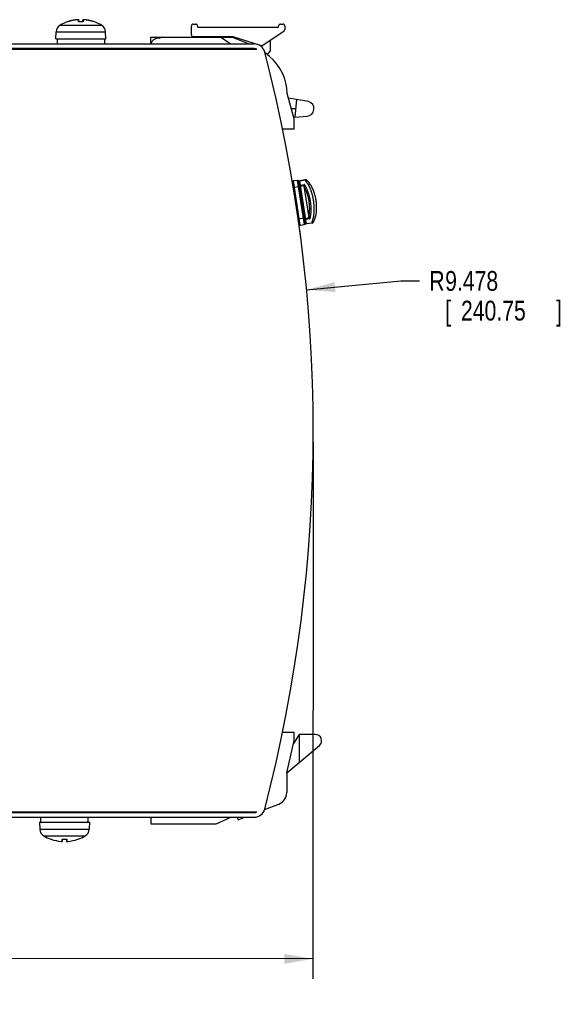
# Model space of a CAD drawing. Header units: inches. Extents: x 0 to 34, y 0 to 22.
# Tile 7 of 54: x 17.1 to 20.5, y 4.4 to 10.6. Entities that reach past the tile are written whole.
import ezdxf

# ---------------------------------------------------------------- set-up
doc = ezdxf.new("R2010")
doc.units = ezdxf.units.IN
doc.header["$LTSCALE"] = 1.87
doc.header["$MEASUREMENT"] = 0
doc.layers.get('0').update_dxf_attribs({"linetype": 'CONTINUOUS'})
doc.layers.add('DIMENSIONS', color=7, linetype='CONTINUOUS')
doc.styles.get("Standard").update_dxf_attribs({"font": 'txt', "width": 0.8})
doc.dimstyles.new('DIMSTYLE_1', dxfattribs={"dimtxt": 0.125, "dimasz": 0.18, "dimexe": 0.18, "dimexo": 0.0625, "dimgap": 0.09, "dimtad": 0, "dimtih": 1, "dimtoh": 1, "dimdec": 3, "dimzin": 4, "dimdsep": 46, "dimtxsty": 'STANDARD', "dimblk": '_FILLED', "dimblk1": '_FILLED', "dimblk2": '_FILLED', "dimcen": 0.09, "dimadec": 0, "dimazin": 0, "dimtp": 0.01, "dimtm": 0.01, "dimtfac": 1, "dimtdec": 3, "dimtofl": 0, "dimtmove": 0, "dimatfit": 3, "dimldrblk": '_FILLED', "dimfxl": 1, "dimtolj": 1, "dimtzin": 4, "dimarcsym": 0})
doc.dimstyles.new('DIMSTYLE_2', dxfattribs={"dimtxt": 0.125, "dimasz": 0.18, "dimexe": 0.18, "dimexo": 0.0625, "dimgap": 0.09, "dimtad": 0, "dimtih": 1, "dimtoh": 1, "dimdec": 3, "dimzin": 4, "dimdsep": 46, "dimtxsty": 'STANDARD', "dimblk": '_FILLED', "dimblk1": '_FILLED', "dimblk2": '_FILLED', "dimcen": 0.09, "dimadec": 0, "dimazin": 0, "dimtp": 0.01, "dimtm": 0.01, "dimtfac": 1, "dimtdec": 3, "dimtofl": 0, "dimtmove": 0, "dimatfit": 3, "dimldrblk": '_FILLED', "dimfxl": 1, "dimtolj": 1, "dimtzin": 4, "dimarcsym": 0})

# ---------------------------------------------------------------- blocks, each defined once
blk = doc.blocks.new('_FILLED')
at = {"color": 0, "linetype": 'BYBLOCK'}
blk.add_solid([(0, 0), (-1, 0.174), (-1, -0.174)], dxfattribs=at)
blk = doc.blocks.new('*D7')
at = {"layer": 'DIMENSIONS', "color": 2, "linetype": 'CONTINUOUS'}
for p, q in [((18.9689, 7.9441), (18.9661, 4.5546)), ((13.9891, 7.2751), (13.9869, 4.5588)), ((13.987, 4.6838), (15.8273, 4.6823)), ((18.9662, 4.6796), (16.7523, 4.6815))]:
    blk.add_line(p, q, dxfattribs=at)
at = {"layer": 'DIMENSIONS', "color": 2, "linetype": 'CONTINUOUS', "xscale": 0.18, "yscale": 0.18, "zscale": 0.18}
for p, rotation in [((13.987, 4.6838), 179.952023), ((18.9662, 4.6796), 359.952023)]:
    blk.add_blockref('_FILLED', p, dxfattribs=dict(at, rotation=rotation))
at = {"layer": 'DIMENSIONS', "color": 2, "linetype": 'CONTINUOUS', "width": 0.8}
for s, p in [('4.979', (15.8898, 4.6194)), ('[', (15.8898, 4.4319)), ('126.47', (15.9898, 4.4319)), (']', (16.5898, 4.4319))]:
    blk.add_text(s, height=0.125, dxfattribs=at).set_placement(p)
blk = doc.blocks.new('*D9')
at = {"layer": 'DIMENSIONS', "color": 2, "linetype": 'CONTINUOUS'}
for p, q in [((18.9272, 8.903), (19.5221, 8.959)), ((19.5221, 8.959), (19.6396, 8.959))]:
    blk.add_line(p, q, dxfattribs=at)
at = {"layer": 'DIMENSIONS', "color": 2, "linetype": 'CONTINUOUS', "xscale": 0.18, "yscale": 0.18, "zscale": 0.18, "rotation": 185.378498}
blk.add_blockref('_FILLED', (18.9272, 8.903), dxfattribs=at)
at = {"layer": 'DIMENSIONS', "color": 2, "linetype": 'CONTINUOUS', "width": 0.8}
for s, p in [('R', (19.7021, 8.8965)), ('9.478', (19.8021, 8.8965)), ('[', (19.8021, 8.709)), ('240.75', (19.9021, 8.709)), (']', (20.5021, 8.709))]:
    blk.add_text(s, height=0.125, dxfattribs=at).set_placement(p)

msp = doc.modelspace()

# ---------------------------------------------------------------- linework, layer by layer
at = {"color": 7, "linetype": 'CONTINUOUS'}
for p, q in [((17.3703, 10.573), (17.6323, 10.573)), ((17.417, 10.5943), (17.4156, 10.5943)), ((17.4807, 10.6078), (17.4805, 10.6078)), ((17.4807, 10.6078), (17.4807, 10.6078)), ((17.5166, 10.5943), (17.4874, 10.5943)), ((17.5153, 10.5946), (17.4887, 10.5946)), ((17.5136, 10.6061), (17.5136, 10.606)), ((17.5136, 10.606), (17.5136, 10.6058)), ((17.5136, 10.5946), (17.5136, 10.6058)), ((17.5139, 10.6058), (17.5139, 10.5946)), ((17.5139, 10.6058), (17.5139, 10.6058)), ((17.5869, 10.5943), (17.5858, 10.5943)), ((18.1993, 10.513), (18.1993, 10.5681)), ((18.2111, 10.5799), (18.2268, 10.5799)), ((18.2387, 10.5681), (18.2387, 10.5602)), ((18.7505, 10.5602), (18.7505, 10.5681)), ((18.7623, 10.5799), (18.778, 10.5799)), ((18.7898, 10.5681), (18.7898, 10.5469)), ((17.3438, 10.487), (17.3453, 10.5308)), ((17.3453, 10.5308), (17.6572, 10.5308)), ((17.6587, 10.487), (17.6572, 10.5308)), ((18.2387, 10.5602), (18.7505, 10.5602)), ((18.65, 10.4474), (18.7846, 10.537)), ((14.2347, 10.4555), (18.5962, 10.4555)), ((17.3438, 10.487), (17.6587, 10.487)), ((17.3516, 10.487), (17.3516, 10.4555)), ((17.6509, 10.4761), (17.6509, 10.4555)), ((17.9434, 10.4555), (17.9434, 10.4972)), ((17.9434, 10.4972), (18.4552, 10.4972)), ((17.9994, 10.4897), (17.9994, 10.4914)), ((18.0129, 10.497), (18.3843, 10.497)), ((18.2111, 10.5012), (18.4607, 10.5012)), ((18.4446, 10.4555), (18.3843, 10.497)), ((18.5596, 10.4555), (18.4552, 10.4972)), ((18.4607, 10.4951), (18.4607, 10.5012)), ((18.4607, 10.5012), (18.64, 10.446)), ((18.6964, 10.4784), (18.6964, 10.4091)), ((18.5962, 10.426), (14.2347, 10.426)), ((14.3371, 10.422), (18.6124, 10.422)), ((17.4225, 10.422), (17.4225, 10.426)), ((17.58, 10.422), (17.58, 10.426)), ((17.9434, 10.422), (17.9434, 10.426)), ((18.4932, 10.422), (18.4875, 10.426)), ((18.5409, 10.426), (18.5347, 10.422)), ((18.6936, 10.3761), (18.6636, 10.4011)), ((18.6806, 10.3869), (18.6964, 10.4091)), ((18.8489, 9.9819), (18.8041, 10.1415)), ((18.9398, 10.0909), (18.8122, 10.1126)), ((18.8631, 10.1039), (18.8535, 9.9937)), ((18.8581, 10.046), (18.8309, 10.046)), ((18.8489, 9.9163), (18.8489, 9.9819)), ((18.8535, 9.9937), (18.9302, 9.9994)), ((18.8489, 9.9163), (18.7762, 9.9163)), ((18.8673, 9.5935), (18.8439, 9.5898)), ((18.8874, 9.311), (18.8439, 9.5898)), ((18.8673, 9.5935), (18.9108, 9.3146)), ((18.9173, 9.3236), (18.8763, 9.5869)), ((18.9174, 9.3256), (18.8774, 9.5824)), ((18.919, 9.5968), (18.8839, 9.5914)), ((18.9264, 9.3191), (18.8839, 9.5914)), ((18.9193, 9.5947), (18.8843, 9.5892)), ((18.919, 9.5968), (18.9197, 9.5921)), ((18.8438, 9.55), (18.8811, 9.5558)), ((18.8788, 9.5706), (18.8792, 9.5707)), ((18.8813, 9.557), (18.91, 9.5614)), ((18.8883, 9.5636), (18.913, 9.5675)), ((18.9097, 9.5565), (18.9403, 9.3601)), ((18.9125, 9.3547), (18.8746, 9.3488)), ((18.9421, 9.3555), (18.9135, 9.351)), ((18.9156, 9.3373), (18.9152, 9.3372)), ((18.9468, 9.3507), (18.9221, 9.3468)), ((18.9261, 9.3212), (18.9611, 9.3267)), ((18.9614, 9.3245), (18.9264, 9.3191)), ((18.9607, 9.3292), (18.9614, 9.3245)), ((18.8874, 9.311), (18.9108, 9.3146)), ((18.8489, 6.109), (18.7755, 6.109)), ((18.8804, 6.0966), (18.8445, 6.0387)), ((18.8489, 6.0578), (18.8489, 6.109)), ((18.9828, 6.0966), (18.8804, 6.0966)), ((18.8804, 6.0966), (18.8804, 5.9195)), ((18.8016, 5.8531), (18.8489, 6.0578)), ((18.8016, 5.8531), (19.0081, 6.0271)), ((18.8016, 5.8531), (18.8016, 5.73)), ((18.662, 5.6222), (18.7512, 5.6565)), ((14.2347, 5.6031), (18.5962, 5.6031)), ((14.3371, 5.6071), (18.6124, 5.6071)), ((17.3192, 5.6071), (17.3192, 5.6031)), ((17.4767, 5.6071), (17.4767, 5.6031)), ((17.9434, 5.6071), (17.9434, 5.6031)), ((14.2347, 5.5736), (18.5962, 5.5736)), ((17.2404, 5.5421), (17.5554, 5.5421)), ((17.2404, 5.5421), (17.242, 5.4983)), ((17.2483, 5.553), (17.2483, 5.5736)), ((17.5475, 5.5421), (17.5475, 5.5736)), ((17.5554, 5.5421), (17.5539, 5.4983)), ((17.9434, 5.5736), (17.9434, 5.5323)), ((17.9434, 5.5323), (18.3568, 5.5323)), ((18.3568, 5.5323), (18.448, 5.5736)), ((18.4888, 5.5736), (18.4949, 5.5579)), ((18.4949, 5.5579), (18.5358, 5.5736)), ((17.242, 5.4983), (17.5539, 5.4983)), ((17.2669, 5.4561), (17.5289, 5.4561)), ((17.3122, 5.4348), (17.3135, 5.4348)), ((17.3833, 5.4348), (17.4125, 5.4348)), ((17.3833, 5.4213), (17.3833, 5.4348)), ((17.3835, 5.4212), (17.3837, 5.4213)), ((17.3846, 5.4345), (17.4112, 5.4345)), ((17.3854, 5.4233), (17.3854, 5.4345)), ((17.4104, 5.4345), (17.4104, 5.4233)), ((17.4104, 5.4233), (17.4104, 5.423)), ((17.4125, 5.4348), (17.4125, 5.4213)), ((17.4133, 5.4211), (17.4135, 5.4211)), ((17.4135, 5.4211), (17.4138, 5.4211)), ((17.4138, 5.4211), (17.4141, 5.4211)), ((17.4141, 5.4211), (17.4144, 5.4211)), ((17.4144, 5.4211), (17.4147, 5.4211)), ((17.4147, 5.4211), (17.4151, 5.4211)), ((17.4151, 5.4211), (17.4155, 5.4211)), ((17.4155, 5.4211), (17.4159, 5.4211)), ((17.4159, 5.4211), (17.4163, 5.4212)), ((17.4163, 5.4212), (17.4168, 5.4212)), ((17.4168, 5.4212), (17.4173, 5.4212)), ((17.4173, 5.4212), (17.4178, 5.4213)), ((17.4178, 5.4213), (17.4184, 5.4213)), ((17.4183, 5.4213), (17.4186, 5.4213)), ((17.4823, 5.4348), (17.4836, 5.4348))]:
    msp.add_line(p, q, dxfattribs=at)
for points in [[(17.485, 10.608), (17.4849, 10.608), (17.4846, 10.608), (17.4842, 10.608), (17.4838, 10.608), (17.4833, 10.608), (17.4829, 10.6079), (17.4824, 10.6079), (17.4818, 10.6079), (17.4813, 10.6079), (17.4807, 10.6078)], [(17.4865, 10.608), (17.4863, 10.608), (17.4861, 10.608), (17.4858, 10.608), (17.4855, 10.608), (17.4853, 10.608), (17.4849, 10.608), (17.4846, 10.608), (17.4842, 10.608), (17.4838, 10.608), (17.4834, 10.608), (17.483, 10.6079), (17.4825, 10.6079), (17.482, 10.6079), (17.4815, 10.6078), (17.481, 10.6078), (17.4807, 10.6078)], [(17.4872, 10.6078), (17.487, 10.6079), (17.4869, 10.6079), (17.4867, 10.6079), (17.4865, 10.608)], [(17.4889, 10.606), (17.4889, 10.6061), (17.4888, 10.6064), (17.4887, 10.6067), (17.4886, 10.607), (17.4884, 10.6072), (17.4882, 10.6074), (17.488, 10.6075), (17.4878, 10.6076), (17.4876, 10.6077), (17.4874, 10.6078), (17.4872, 10.6078)], [(17.5175, 10.608), (17.5173, 10.608), (17.517, 10.608), (17.5167, 10.608), (17.5165, 10.608), (17.5162, 10.608), (17.516, 10.608), (17.5158, 10.6079), (17.5157, 10.6079), (17.5155, 10.6079), (17.5153, 10.6078), (17.5151, 10.6078), (17.5149, 10.6077), (17.5147, 10.6076), (17.5145, 10.6075), (17.5143, 10.6074), (17.5141, 10.6072), (17.514, 10.607), (17.5138, 10.6067), (17.5137, 10.6064), (17.5136, 10.6061)], [(17.5156, 10.6078), (17.5154, 10.6078), (17.5152, 10.6077), (17.515, 10.6076), (17.5148, 10.6074), (17.5146, 10.6073), (17.5144, 10.6071), (17.5142, 10.6068), (17.5141, 10.6065), (17.514, 10.6062), (17.5139, 10.6059), (17.5139, 10.6058)], [(17.5165, 10.608), (17.5163, 10.6079), (17.5161, 10.6079), (17.5159, 10.6079), (17.5158, 10.6079), (17.5156, 10.6078)], [(17.522, 10.6078), (17.5218, 10.6078), (17.5212, 10.6079), (17.5207, 10.6079), (17.5201, 10.6079), (17.5196, 10.6079), (17.5192, 10.608), (17.5187, 10.608), (17.5183, 10.608), (17.518, 10.608), (17.5176, 10.608), (17.5173, 10.608), (17.517, 10.608), (17.5168, 10.608), (17.5165, 10.608)], [(18.9734, 9.3365), (18.9751, 9.34), (18.9775, 9.3456), (18.9798, 9.3514), (18.9818, 9.3575), (18.9836, 9.3637), (18.9852, 9.3702), (18.9866, 9.3767), (18.9878, 9.3834), (18.9887, 9.3902), (18.9895, 9.397), (18.99, 9.404), (18.9904, 9.411), (18.9906, 9.418), (18.9906, 9.4251), (18.9904, 9.4323), (18.9901, 9.4394), (18.9896, 9.4466), (18.9889, 9.4537), (18.988, 9.4608), (18.987, 9.468), (18.9858, 9.4751), (18.9844, 9.4822), (18.9829, 9.4892), (18.9812, 9.4961), (18.9794, 9.503), (18.9774, 9.5099), (18.9752, 9.5166), (18.9729, 9.5233), (18.9704, 9.5299), (18.9678, 9.5363), (18.965, 9.5426), (18.962, 9.5488), (18.9588, 9.5548), (18.9555, 9.5606), (18.9521, 9.5662), (18.9484, 9.5716), (18.9447, 9.5768), (18.9407, 9.5817), (18.9367, 9.5862), (18.934, 9.589)], [(17.3773, 5.4213), (17.3775, 5.4213), (17.378, 5.4213), (17.3785, 5.4212), (17.379, 5.4212), (17.3795, 5.4212), (17.3799, 5.4211), (17.3804, 5.4211), (17.3807, 5.4211), (17.3811, 5.4211), (17.3814, 5.4211), (17.3818, 5.4211), (17.382, 5.4211), (17.3823, 5.4211), (17.3825, 5.4211), (17.3828, 5.4211), (17.383, 5.4211)], [(17.383, 5.4211), (17.3832, 5.4212), (17.3833, 5.4212), (17.3835, 5.4212)], [(17.3837, 5.4213), (17.3839, 5.4213), (17.3841, 5.4214), (17.3843, 5.4215), (17.3845, 5.4216), (17.3847, 5.4217), (17.3849, 5.4219), (17.3851, 5.4222), (17.3852, 5.4224), (17.3853, 5.4227), (17.3854, 5.423), (17.3854, 5.4233)], [(17.4104, 5.423), (17.4105, 5.4227), (17.4106, 5.4224), (17.4108, 5.4222), (17.4109, 5.4219), (17.4111, 5.4217), (17.4114, 5.4216), (17.4116, 5.4215), (17.4118, 5.4214), (17.412, 5.4213), (17.4121, 5.4213), (17.4123, 5.4212), (17.4125, 5.4212), (17.4127, 5.4212), (17.4129, 5.4211), (17.4131, 5.4211), (17.4133, 5.4211)]]:
    msp.add_lwpolyline(points, dxfattribs=at)
for centre, radius, start, end in [((17.3965, 10.529), 0.0512, 120.79128, 178), ((17.5013, 10.3531), 0.2559, 109.55912, 120.79128), ((17.5013, 10.3531), 0.2559, 59.20872, 70.44088), ((17.6061, 10.529), 0.0512, 2, 59.20872), ((18.2111, 10.5681), 0.0118, 90, 180), ((18.2268, 10.5681), 0.0118, 0, 90), ((18.7623, 10.5681), 0.0118, 90, 180), ((18.778, 10.5681), 0.0118, 0, 90), ((18.2111, 10.513), 0.0118, 180, 270), ((18.778, 10.5469), 0.0118, 303.65533, 360), ((17.989, 10.4452), 0.0457, 76.85233, 167.00606), ((18.0129, 10.4781), 0.0189, 90, 135.4206), ((18.5962, 10.3866), 0.0689, 14.60134, 90), ((18.6434, 10.4573), 0.0118, 252.88723, 303.65533), ((18.5962, 10.3866), 0.0394, 64.07696, 90), ((18.6124, 10.4023), 0.0197, 87.15107, 90), ((9.4906, 8.0146), 9.4783, 345.39866, 14.60134), ((18.4916, 10.1377), 0.3125, 0.69698, 49.72599), ((18.9268, 10.046), 0.0468, 274.23836, 73.74807), ((18.8452, 9.5821), 0.00787, 98.86108, 156.52605), ((18.8685, 9.5857), 0.00787, 8.86108, 98.86108), ((18.8852, 9.5836), 0.00787, 98.86108, 188.86108), ((18.9214, 9.5813), 0.0157, 20.73716, 98.86108), ((18.9095, 9.3224), 0.00787, 278.86108, 8.86108), ((18.9252, 9.3268), 0.00787, 188.86153, 278.86108), ((18.959, 9.3401), 0.0157, 278.86108, 356.9881), ((18.8862, 9.3187), 0.00787, 209.55632, 278.86108), ((18.9828, 6.0572), 0.0394, 310.11647, 90), ((18.7229, 5.73), 0.0787, 291.05724, 360), ((18.5962, 5.6425), 0.0689, 270, 345.39866), ((18.5962, 5.6425), 0.0394, 270, 295.92304), ((18.6124, 5.6268), 0.0197, 270, 272.84893), ((17.2931, 5.5001), 0.0512, 182, 239.20872), ((17.5027, 5.5001), 0.0512, 300.79128, 358), ((17.3979, 5.676), 0.2559, 239.20872, 250.44088), ((17.3979, 5.676), 0.2555, 250.70434, 265.3614), ((17.3979, 5.676), 0.2555, 274.6386, 289.29572), ((17.3979, 5.676), 0.2559, 289.55912, 300.79128)]:
    msp.add_arc(centre, radius, start, end, dxfattribs=at)
for points in [[(17.4168, 10.5943), (17.4168, 10.5943), (17.4167, 10.5943), (17.4167, 10.5943)], [(17.4169, 10.5944), (17.4169, 10.5943), (17.4168, 10.5943), (17.4168, 10.5943)], [(17.417, 10.5943), (17.4169, 10.5943), (17.4168, 10.5943), (17.4168, 10.5943)], [(17.4189, 10.595), (17.4182, 10.5948), (17.4176, 10.5946), (17.4169, 10.5944)], [(17.4176, 10.5945), (17.4174, 10.5944), (17.4172, 10.5943), (17.417, 10.5943)], [(17.4174, 10.5945), (17.4174, 10.5944), (17.4173, 10.5944), (17.4172, 10.5944)], [(17.4289, 10.5981), (17.428, 10.5979), (17.4272, 10.5976), (17.4263, 10.5973)], [(17.4381, 10.6007), (17.4377, 10.6006), (17.4373, 10.6004), (17.4368, 10.6003)], [(17.4488, 10.6032), (17.4484, 10.6031), (17.448, 10.603), (17.4476, 10.6029)], [(17.4596, 10.6052), (17.4593, 10.6051), (17.459, 10.6051), (17.4587, 10.605)], [(17.4701, 10.6067), (17.4699, 10.6067), (17.4698, 10.6067), (17.4696, 10.6066)], [(17.4807, 10.6078), (17.4807, 10.6078), (17.4806, 10.6078), (17.4805, 10.6078)], [(17.4888, 10.6066), (17.4888, 10.6065), (17.4888, 10.6065), (17.4888, 10.6064)], [(17.4889, 10.6063), (17.4889, 10.6062), (17.4889, 10.6062), (17.4889, 10.6061)], [(17.5131, 10.5972), (17.5132, 10.5979), (17.5132, 10.5986), (17.5132, 10.5993)], [(17.5131, 10.5946), (17.5131, 10.5953), (17.5131, 10.596), (17.5131, 10.5966)], [(17.5132, 10.5996), (17.5133, 10.6003), (17.5133, 10.6009), (17.5133, 10.6016)], [(17.5133, 10.6016), (17.5133, 10.6016), (17.5133, 10.6016), (17.5133, 10.6016)], [(17.5136, 10.606), (17.5136, 10.6059), (17.5136, 10.6059), (17.5136, 10.6058)], [(17.5138, 10.6059), (17.5138, 10.6059), (17.5139, 10.6059), (17.5139, 10.6059)], [(17.514, 10.606), (17.5139, 10.6059), (17.5139, 10.6059), (17.5139, 10.6058)], [(17.514, 10.6064), (17.514, 10.6063), (17.514, 10.6062), (17.514, 10.6061)], [(17.5222, 10.6078), (17.5222, 10.6078), (17.5221, 10.6078), (17.522, 10.6078)], [(17.533, 10.6067), (17.5329, 10.6067), (17.5328, 10.6067), (17.5326, 10.6067)], [(17.5441, 10.605), (17.5439, 10.6051), (17.5436, 10.6051), (17.5434, 10.6051)], [(17.5552, 10.6029), (17.5547, 10.603), (17.5541, 10.6031), (17.5536, 10.6032)], [(17.5663, 10.6002), (17.5656, 10.6004), (17.565, 10.6006), (17.5643, 10.6008)], [(17.5763, 10.5974), (17.5755, 10.5976), (17.5746, 10.5979), (17.5737, 10.5982)], [(17.5858, 10.5943), (17.5856, 10.5943), (17.5854, 10.5944), (17.5852, 10.5945)], [(18.8775, 9.582), (18.8775, 9.5818), (18.8775, 9.5815), (18.8776, 9.5813)], [(18.9174, 9.326), (18.9173, 9.3262), (18.9173, 9.3265), (18.9172, 9.3267)], [(18.886, 9.268), (18.886, 9.2682), (18.8859, 9.2684), (18.8859, 9.2685)], [(18.886, 9.2679), (18.886, 9.2679), (18.886, 9.268), (18.886, 9.268)], [(18.89, 9.2359), (18.89, 9.236), (18.89, 9.236), (18.89, 9.2361)], [(18.8905, 9.2318), (18.8903, 9.2331), (18.8902, 9.2345), (18.89, 9.2359)], [(17.3854, 5.423), (17.3854, 5.4231), (17.3854, 5.4232), (17.3854, 5.4233)], [(17.3854, 5.423), (17.3854, 5.423), (17.3854, 5.423), (17.3854, 5.423)], [(17.4104, 5.423), (17.4104, 5.4231), (17.4104, 5.4232), (17.4104, 5.4233)]]:
    msp.add_open_spline(points, degree=3, dxfattribs=at)
for points, knots in [([(17.4807, 10.6078), (17.4771, 10.6075), (17.4699, 10.6068), (17.4591, 10.6052), (17.4484, 10.6031), (17.4378, 10.6007), (17.4273, 10.5977), (17.4204, 10.5955), (17.417, 10.5943)], [0, 0, 0, 0, 0.166666, 0.333333, 0.5, 0.666666, 0.833333, 1, 1, 1, 1]), ([(17.4172, 10.5944), (17.4171, 10.5944), (17.417, 10.5944), (17.417, 10.5943), (17.417, 10.5943)], [0, 0, 0, 0, 0.873078, 1, 1, 1, 1]), ([(17.4263, 10.5973), (17.4258, 10.5972), (17.4229, 10.5963), (17.42, 10.5953), (17.4176, 10.5945)], [0, 0, 0, 0, 0.158768, 1, 1, 1, 1]), ([(17.4805, 10.6078), (17.4768, 10.6075), (17.4696, 10.6068), (17.4588, 10.6052), (17.4481, 10.6031), (17.4375, 10.6007), (17.4278, 10.5979), (17.4216, 10.5959), (17.4189, 10.595)], [0, 0, 0, 0, 0.172794, 0.345589, 0.518383, 0.691178, 0.863973, 1, 1, 1, 1]), ([(17.4368, 10.6003), (17.4352, 10.5999), (17.4326, 10.5992), (17.43, 10.5984), (17.4289, 10.5981)], [0, 0, 0, 0, 0.6039, 1, 1, 1, 1]), ([(17.4476, 10.6029), (17.4465, 10.6027), (17.4434, 10.602), (17.4403, 10.6012), (17.4382, 10.6007), (17.4381, 10.6007)], [0, 0, 0, 0, 0.361948, 0.969024, 1, 1, 1, 1]), ([(17.4587, 10.605), (17.4585, 10.605), (17.4569, 10.6047), (17.4538, 10.6042), (17.4507, 10.6035), (17.449, 10.6032), (17.4488, 10.6032)], [0, 0, 0, 0, 0.072834, 0.482984, 0.946419, 1, 1, 1, 1]), ([(17.4696, 10.6066), (17.469, 10.6066), (17.4674, 10.6064), (17.4647, 10.606), (17.462, 10.6056), (17.4603, 10.6053), (17.4596, 10.6052)], [0, 0, 0, 0, 0.188722, 0.475291, 0.79594, 1, 1, 1, 1]), ([(17.4805, 10.6078), (17.4799, 10.6077), (17.4787, 10.6076), (17.4768, 10.6074), (17.4747, 10.6072), (17.4726, 10.607), (17.471, 10.6068), (17.4702, 10.6067), (17.4701, 10.6067)], [0, 0, 0, 0, 0.168266, 0.355826, 0.549996, 0.756502, 0.981095, 1, 1, 1, 1]), ([(17.4805, 10.6078), (17.4805, 10.6078), (17.4805, 10.6078), (17.4805, 10.6078), (17.4805, 10.6078)], [0, 0, 0, 0, 0.285166, 1, 1, 1, 1]), ([(17.4868, 10.6078), (17.4868, 10.6078), (17.4868, 10.6078), (17.4867, 10.6079), (17.4866, 10.6079), (17.4864, 10.6079), (17.4861, 10.608), (17.4859, 10.608), (17.4856, 10.608), (17.4852, 10.608), (17.4848, 10.608), (17.4844, 10.608), (17.4839, 10.608), (17.4834, 10.608), (17.4829, 10.6079), (17.4824, 10.6079), (17.4818, 10.6079), (17.4813, 10.6078), (17.4809, 10.6078), (17.4807, 10.6078)], [0, 0, 0, 0, 0.008846, 0.024, 0.046696, 0.076974, 0.114599, 0.15942, 0.211333, 0.270069, 0.33495, 0.405114, 0.48002, 0.559333, 0.64262, 0.729208, 0.818265, 0.908851, 1, 1, 1, 1]), ([(17.4868, 10.6078), (17.4869, 10.6078), (17.4871, 10.6078), (17.4874, 10.6077), (17.4877, 10.6076), (17.488, 10.6075), (17.4882, 10.6073), (17.4884, 10.6071), (17.4886, 10.6069), (17.4887, 10.6067), (17.4887, 10.6067)], [0, 0, 0, 0, 0.125688, 0.251353, 0.376979, 0.502554, 0.628071, 0.753528, 0.878927, 1, 1, 1, 1]), ([(17.4874, 10.5943), (17.4874, 10.5952), (17.4873, 10.5968), (17.4873, 10.5991), (17.4872, 10.6009), (17.4871, 10.6023), (17.4871, 10.6035), (17.4871, 10.6044), (17.487, 10.6052), (17.487, 10.6058), (17.487, 10.6062), (17.4869, 10.6066), (17.4869, 10.6069), (17.4869, 10.6072), (17.4869, 10.6074), (17.4868, 10.6076), (17.4868, 10.6077), (17.4868, 10.6078)], [0, 0, 0, 0, 0.203646, 0.366123, 0.496621, 0.601738, 0.686294, 0.754135, 0.808495, 0.852065, 0.887059, 0.915286, 0.93822, 0.957171, 0.97324, 0.987296, 1, 1, 1, 1]), ([(17.4887, 10.5946), (17.4886, 10.5946), (17.4885, 10.5946), (17.4884, 10.5946), (17.4882, 10.5946), (17.4881, 10.5945), (17.488, 10.5945), (17.4879, 10.5944), (17.4878, 10.5943), (17.4878, 10.5943), (17.4878, 10.5943)], [0, 0, 0, 0, 0.171918, 0.333758, 0.4836, 0.620487, 0.742876, 0.847439, 0.931998, 1, 1, 1, 1]), ([(17.4887, 10.6067), (17.4887, 10.6067), (17.4888, 10.6066), (17.4888, 10.6066), (17.4888, 10.6066)], [0, 0, 0, 0, 0.177274, 1, 1, 1, 1]), ([(17.4888, 10.6064), (17.4888, 10.6064), (17.4889, 10.6063), (17.4889, 10.6063), (17.4889, 10.6063)], [0, 0, 0, 0, 0.166262, 1, 1, 1, 1]), ([(17.4889, 10.6061), (17.4889, 10.6061), (17.4889, 10.6061), (17.4889, 10.606), (17.4889, 10.606)], [0, 0, 0, 0, 0.130605, 1, 1, 1, 1]), ([(17.4894, 10.5946), (17.4894, 10.595), (17.4894, 10.5963), (17.4893, 10.5985), (17.4892, 10.6009), (17.4891, 10.603), (17.489, 10.6046), (17.489, 10.6056), (17.4889, 10.606)], [0, 0, 0, 0, 0.093976, 0.346449, 0.562526, 0.742326, 0.886778, 1, 1, 1, 1]), ([(17.5136, 10.6058), (17.5135, 10.6054), (17.5135, 10.6045), (17.5134, 10.603), (17.5133, 10.6009), (17.5132, 10.5985), (17.5131, 10.5963), (17.5131, 10.595), (17.5131, 10.5946)], [0, 0, 0, 0, 0.095922, 0.243193, 0.426503, 0.646795, 0.904193, 1, 1, 1, 1]), ([(17.5131, 10.5966), (17.5131, 10.5967), (17.5131, 10.5969), (17.5131, 10.5971), (17.5131, 10.5972)], [0, 0, 0, 0, 0.438228, 1, 1, 1, 1]), ([(17.5132, 10.5993), (17.5132, 10.5994), (17.5132, 10.5995), (17.5132, 10.5996), (17.5132, 10.5996)], [0, 0, 0, 0, 0.383815, 1, 1, 1, 1]), ([(17.5133, 10.6016), (17.5133, 10.6022), (17.5134, 10.6033), (17.5135, 10.6047), (17.5135, 10.6055), (17.5136, 10.6058)], [0, 0, 0, 0, 0.424814, 0.758926, 1, 1, 1, 1]), ([(17.5136, 10.6058), (17.5136, 10.6058), (17.5137, 10.6059), (17.5137, 10.6059), (17.5138, 10.6059)], [0, 0, 0, 0, 0.327256, 1, 1, 1, 1]), ([(17.5139, 10.6058), (17.514, 10.6055), (17.514, 10.6047), (17.5141, 10.6033), (17.5142, 10.6015), (17.5143, 10.5993), (17.5144, 10.597), (17.5144, 10.5954), (17.5144, 10.5946)], [0, 0, 0, 0, 0.090386, 0.215752, 0.375939, 0.570715, 0.799787, 1, 1, 1, 1]), ([(17.5161, 10.6078), (17.516, 10.6078), (17.5158, 10.6078), (17.5155, 10.6077), (17.5152, 10.6076), (17.5149, 10.6075), (17.5147, 10.6073), (17.5145, 10.6071), (17.5143, 10.6069), (17.5141, 10.6067), (17.5141, 10.6065), (17.514, 10.6064)], [0, 0, 0, 0, 0.112078, 0.224158, 0.336223, 0.448261, 0.560257, 0.672203, 0.784095, 0.895932, 1, 1, 1, 1]), ([(17.514, 10.6064), (17.514, 10.6064), (17.514, 10.6064), (17.514, 10.6064), (17.514, 10.6064)], [0, 0, 0, 0, 0.438851, 1, 1, 1, 1]), ([(17.514, 10.6061), (17.514, 10.6061), (17.514, 10.6061), (17.514, 10.606), (17.514, 10.606)], [0, 0, 0, 0, 0.427923, 1, 1, 1, 1]), ([(17.5162, 10.5943), (17.5162, 10.5943), (17.5162, 10.5943), (17.5161, 10.5944), (17.516, 10.5945), (17.5159, 10.5945), (17.5158, 10.5946), (17.5156, 10.5946), (17.5155, 10.5946), (17.5153, 10.5946), (17.5153, 10.5946)], [0, 0, 0, 0, 0.066714, 0.150906, 0.255291, 0.377543, 0.514438, 0.664499, 0.826939, 1, 1, 1, 1]), ([(17.522, 10.6078), (17.5219, 10.6078), (17.5215, 10.6078), (17.5209, 10.6079), (17.5204, 10.6079), (17.5199, 10.6079), (17.5194, 10.608), (17.5189, 10.608), (17.5184, 10.608), (17.518, 10.608), (17.5176, 10.608), (17.5173, 10.608), (17.517, 10.608), (17.5167, 10.608), (17.5165, 10.6079), (17.5163, 10.6079), (17.5162, 10.6079), (17.5161, 10.6078), (17.5161, 10.6078), (17.5161, 10.6078)], [0, 0, 0, 0, 0.092618, 0.184485, 0.274633, 0.362123, 0.44613, 0.525993, 0.601289, 0.671676, 0.73655, 0.795031, 0.846464, 0.890605, 0.927355, 0.956563, 0.978024, 0.991902, 1, 1, 1, 1]), ([(17.5161, 10.6078), (17.5161, 10.6077), (17.5161, 10.6076), (17.5161, 10.6074), (17.5161, 10.6072), (17.5161, 10.607), (17.5161, 10.6067), (17.5162, 10.6064), (17.5162, 10.606), (17.5162, 10.6055), (17.5163, 10.6049), (17.5163, 10.6041), (17.5163, 10.6032), (17.5164, 10.6021), (17.5164, 10.6006), (17.5165, 10.5989), (17.5166, 10.5967), (17.5166, 10.5952), (17.5166, 10.5943)], [0, 0, 0, 0, 0.012331, 0.025832, 0.040978, 0.058392, 0.07886, 0.103326, 0.132849, 0.168731, 0.212796, 0.267319, 0.334797, 0.418204, 0.521196, 0.648206, 0.805153, 1, 1, 1, 1]), ([(17.5858, 10.5943), (17.5824, 10.5955), (17.5755, 10.5977), (17.565, 10.6007), (17.5544, 10.6031), (17.5437, 10.6052), (17.5329, 10.6068), (17.5257, 10.6075), (17.522, 10.6078)], [0, 0, 0, 0, 0.166667, 0.333334, 0.5, 0.666667, 0.833334, 1, 1, 1, 1]), ([(17.5326, 10.6067), (17.5319, 10.6068), (17.5305, 10.607), (17.5283, 10.6072), (17.5261, 10.6074), (17.5241, 10.6076), (17.5228, 10.6077), (17.5222, 10.6078)], [0, 0, 0, 0, 0.201895, 0.424509, 0.629482, 0.824417, 1, 1, 1, 1]), ([(17.5434, 10.6051), (17.5433, 10.6052), (17.5419, 10.6054), (17.5395, 10.6058), (17.5362, 10.6063), (17.5341, 10.6065), (17.5331, 10.6066), (17.533, 10.6067)], [0, 0, 0, 0, 0.032973, 0.394206, 0.712319, 0.992761, 1, 1, 1, 1]), ([(17.5536, 10.6032), (17.5531, 10.6033), (17.551, 10.6038), (17.5478, 10.6044), (17.5452, 10.6048), (17.5441, 10.605)], [0, 0, 0, 0, 0.166864, 0.670062, 1, 1, 1, 1]), ([(17.5643, 10.6008), (17.564, 10.6008), (17.5617, 10.6014), (17.5587, 10.6021), (17.5559, 10.6027), (17.5552, 10.6029)], [0, 0, 0, 0, 0.100994, 0.761135, 1, 1, 1, 1]), ([(17.5737, 10.5982), (17.5725, 10.5985), (17.57, 10.5992), (17.5676, 10.5999), (17.5663, 10.6002)], [0, 0, 0, 0, 0.4965, 1, 1, 1, 1]), ([(17.5852, 10.5945), (17.5826, 10.5954), (17.5797, 10.5963), (17.5767, 10.5973), (17.5763, 10.5974)], [0, 0, 0, 0, 0.872254, 1, 1, 1, 1]), ([(17.6507, 10.487), (17.6508, 10.4858), (17.6508, 10.4834), (17.6509, 10.4797), (17.6509, 10.4773), (17.6509, 10.4761)], [0, 0, 0, 0, 0.333158, 0.666526, 1, 1, 1, 1]), ([(18.8843, 9.5892), (18.884, 9.5892), (18.8835, 9.589), (18.8827, 9.5888), (18.8819, 9.5885), (18.8812, 9.5881), (18.8805, 9.5877), (18.8799, 9.5872), (18.8793, 9.5867), (18.8788, 9.5861), (18.8784, 9.5855), (18.8781, 9.5848), (18.8778, 9.5841), (18.8776, 9.5834), (18.8775, 9.5827), (18.8775, 9.5822), (18.8775, 9.582)], [0, 0, 0, 0, 0.076214, 0.152214, 0.227792, 0.302758, 0.37694, 0.4502, 0.522434, 0.593578, 0.663615, 0.732578, 0.800548, 0.867654, 0.934068, 1, 1, 1, 1]), ([(18.9344, 9.5894), (18.9342, 9.5896), (18.9338, 9.5901), (18.9329, 9.5909), (18.932, 9.5917), (18.9309, 9.5925), (18.9298, 9.5931), (18.9286, 9.5936), (18.9274, 9.5941), (18.9261, 9.5944), (18.9247, 9.5947), (18.9234, 9.5948), (18.922, 9.5949), (18.9207, 9.5948), (18.9197, 9.5947), (18.9193, 9.5947)], [0, 0, 0, 0, 0.054337, 0.128431, 0.203479, 0.279515, 0.356541, 0.43453, 0.513427, 0.593151, 0.673599, 0.754651, 0.836169, 0.918004, 1, 1, 1, 1]), ([(18.934, 9.589), (18.9337, 9.5893), (18.9331, 9.5898), (18.9322, 9.5905), (18.9312, 9.5911), (18.9301, 9.5916), (18.9289, 9.5921), (18.9277, 9.5924), (18.9264, 9.5926), (18.9251, 9.5927), (18.9237, 9.5927), (18.9224, 9.5926), (18.921, 9.5924), (18.9201, 9.5922), (18.9197, 9.5921)], [0, 0, 0, 0, 0.073876, 0.151006, 0.229536, 0.309489, 0.390867, 0.47396, 0.558405, 0.644376, 0.731771, 0.820141, 0.909634, 1, 1, 1, 1]), ([(18.9402, 9.563), (18.9393, 9.5646), (18.9375, 9.5678), (18.9347, 9.5724), (18.9318, 9.5768), (18.9289, 9.581), (18.9259, 9.5849), (18.9228, 9.5886), (18.9207, 9.591), (18.9197, 9.5921)], [0, 0, 0, 0, 0.154296, 0.305352, 0.452756, 0.596182, 0.735346, 0.870014, 1, 1, 1, 1]), ([(18.9359, 9.5871), (18.9359, 9.5871), (18.9357, 9.5874), (18.9353, 9.5881), (18.9348, 9.5889), (18.9345, 9.5893), (18.9344, 9.5894)], [0, 0, 0, 0, 0.004773, 0.442731, 0.884815, 1, 1, 1, 1]), ([(18.8813, 9.557), (18.8813, 9.5572), (18.8813, 9.5576), (18.8813, 9.5581), (18.8814, 9.5587), (18.8817, 9.5593), (18.882, 9.5599), (18.8823, 9.5604), (18.8828, 9.5609), (18.8833, 9.5614), (18.8839, 9.5619), (18.8845, 9.5623), (18.8852, 9.5627), (18.8859, 9.563), (18.8867, 9.5632), (18.8875, 9.5635), (18.888, 9.5636), (18.8883, 9.5636)], [0, 0, 0, 0, 0.054393, 0.109408, 0.165618, 0.223512, 0.283468, 0.34574, 0.410461, 0.477646, 0.54721, 0.618973, 0.692683, 0.768023, 0.844627, 0.922095, 1, 1, 1, 1]), ([(18.9097, 9.5565), (18.9096, 9.5569), (18.9096, 9.5577), (18.9095, 9.5588), (18.9096, 9.5598), (18.9098, 9.5606), (18.9099, 9.5612), (18.91, 9.5614)], [0, 0, 0, 0, 0.24201, 0.460832, 0.658766, 0.837767, 1, 1, 1, 1]), ([(18.9403, 9.3601), (18.9408, 9.362), (18.9418, 9.3661), (18.943, 9.3722), (18.9441, 9.3786), (18.9449, 9.3851), (18.9456, 9.3917), (18.9461, 9.3984), (18.9464, 9.4052), (18.9466, 9.4121), (18.9466, 9.419), (18.9464, 9.426), (18.946, 9.433), (18.9455, 9.44), (18.9448, 9.4471), (18.944, 9.4541), (18.943, 9.4611), (18.9418, 9.4681), (18.9405, 9.4751), (18.939, 9.482), (18.9373, 9.4888), (18.9355, 9.4956), (18.9336, 9.5023), (18.9315, 9.5089), (18.9293, 9.5153), (18.9269, 9.5217), (18.9244, 9.5279), (18.9217, 9.534), (18.9189, 9.54), (18.916, 9.5457), (18.9129, 9.5512), (18.9108, 9.5548), (18.9097, 9.5565)], [0, 0, 0, 0, 0.0302, 0.061106, 0.092661, 0.124808, 0.157482, 0.190612, 0.224133, 0.257989, 0.292123, 0.326477, 0.360993, 0.395624, 0.430348, 0.465145, 0.499996, 0.534881, 0.569778, 0.604617, 0.6393, 0.673745, 0.707931, 0.741844, 0.775476, 0.808831, 0.841909, 0.874653, 0.906948, 0.938676, 0.969726, 1, 1, 1, 1]), ([(18.9113, 9.5646), (18.9112, 9.5644), (18.9109, 9.5638), (18.9106, 9.563), (18.9103, 9.5622), (18.9101, 9.5617), (18.91, 9.5614)], [0, 0, 0, 0, 0.256591, 0.510749, 0.759521, 1, 1, 1, 1]), ([(18.913, 9.5675), (18.9129, 9.5673), (18.9126, 9.5668), (18.9121, 9.5661), (18.9117, 9.5654), (18.9114, 9.5649), (18.9113, 9.5646)], [0, 0, 0, 0, 0.238621, 0.487367, 0.742496, 1, 1, 1, 1]), ([(18.913, 9.5675), (18.9136, 9.5665), (18.9149, 9.5646), (18.9167, 9.5616), (18.9184, 9.5585), (18.9208, 9.5542), (18.9236, 9.5487), (18.9268, 9.5419), (18.9299, 9.5348), (18.9329, 9.5274), (18.9357, 9.5198), (18.9383, 9.512), (18.9407, 9.504), (18.943, 9.4959), (18.945, 9.4876), (18.9469, 9.4792), (18.9485, 9.4707), (18.95, 9.4622), (18.9512, 9.4536), (18.9522, 9.445), (18.953, 9.4365), (18.9536, 9.428), (18.9539, 9.4195), (18.954, 9.4112), (18.9539, 9.4029), (18.9536, 9.3948), (18.953, 9.3869), (18.9522, 9.3792), (18.9512, 9.3717), (18.9502, 9.3656), (18.9492, 9.3609), (18.9485, 9.3574), (18.9477, 9.354), (18.9471, 9.3518), (18.9468, 9.3507)], [0, 0, 0, 0, 0.015272, 0.030809, 0.046605, 0.062651, 0.095464, 0.129185, 0.163746, 0.199077, 0.235105, 0.271758, 0.308957, 0.346617, 0.384645, 0.42295, 0.461438, 0.500015, 0.538589, 0.577066, 0.615355, 0.653368, 0.69102, 0.728223, 0.764892, 0.800943, 0.836293, 0.870861, 0.904574, 0.937371, 0.953409, 0.969198, 0.98473, 1, 1, 1, 1]), ([(18.9713, 9.3632), (18.9717, 9.3653), (18.9725, 9.3696), (18.9734, 9.3761), (18.9742, 9.3827), (18.9748, 9.3895), (18.9753, 9.3964), (18.9756, 9.4035), (18.9757, 9.4106), (18.9756, 9.4178), (18.9754, 9.425), (18.9751, 9.4324), (18.9745, 9.4397), (18.9738, 9.4471), (18.973, 9.4545), (18.972, 9.4619), (18.9708, 9.4692), (18.9696, 9.4765), (18.9681, 9.4838), (18.9665, 9.4911), (18.9648, 9.4982), (18.9629, 9.5053), (18.9609, 9.5123), (18.9588, 9.5192), (18.9565, 9.5259), (18.9541, 9.5325), (18.9515, 9.539), (18.9489, 9.5453), (18.9461, 9.5514), (18.9432, 9.5573), (18.9412, 9.5611), (18.9402, 9.563)], [0, 0, 0, 0, 0.031302, 0.063281, 0.095893, 0.129082, 0.162793, 0.196973, 0.231584, 0.266594, 0.301963, 0.337621, 0.373493, 0.409523, 0.445673, 0.481904, 0.518158, 0.554369, 0.590487, 0.626476, 0.662302, 0.697917, 0.733262, 0.76828, 0.802921, 0.837137, 0.870877, 0.904088, 0.936713, 0.968699, 1, 1, 1, 1]), ([(18.9221, 9.3468), (18.9218, 9.3468), (18.9213, 9.3467), (18.9204, 9.3467), (18.9196, 9.3467), (18.9188, 9.3468), (18.9181, 9.3469), (18.9173, 9.3471), (18.9167, 9.3474), (18.916, 9.3477), (18.9154, 9.348), (18.9149, 9.3484), (18.9145, 9.3489), (18.9141, 9.3494), (18.9138, 9.3499), (18.9136, 9.3504), (18.9135, 9.3508), (18.9135, 9.351)], [0, 0, 0, 0, 0.077905, 0.155373, 0.231977, 0.307317, 0.381027, 0.45279, 0.522354, 0.589539, 0.65426, 0.716532, 0.776488, 0.834382, 0.890592, 0.945607, 1, 1, 1, 1]), ([(18.9261, 9.3212), (18.9258, 9.3212), (18.9252, 9.3211), (18.9244, 9.3211), (18.9236, 9.3212), (18.9228, 9.3213), (18.922, 9.3215), (18.9213, 9.3218), (18.9206, 9.3221), (18.9199, 9.3225), (18.9193, 9.323), (18.9188, 9.3235), (18.9183, 9.3241), (18.9179, 9.3247), (18.9176, 9.3253), (18.9175, 9.3258), (18.9174, 9.326)], [0, 0, 0, 0, 0.076209, 0.152205, 0.22778, 0.302744, 0.376927, 0.450191, 0.522427, 0.593571, 0.663608, 0.732573, 0.800549, 0.867661, 0.934077, 1, 1, 1, 1]), ([(18.9421, 9.3555), (18.9419, 9.3557), (18.9416, 9.3562), (18.9412, 9.357), (18.9408, 9.3579), (18.9405, 9.3589), (18.9404, 9.3597), (18.9403, 9.3601)], [0, 0, 0, 0, 0.162264, 0.341306, 0.539256, 0.758066, 1, 1, 1, 1]), ([(18.9421, 9.3555), (18.9423, 9.3552), (18.9426, 9.3548), (18.9432, 9.3541), (18.9437, 9.3535), (18.9441, 9.353), (18.9443, 9.3528)], [0, 0, 0, 0, 0.240461, 0.489225, 0.743386, 1, 1, 1, 1]), ([(18.9443, 9.3528), (18.9445, 9.3526), (18.9449, 9.3522), (18.9456, 9.3517), (18.9462, 9.3511), (18.9466, 9.3508), (18.9468, 9.3507)], [0, 0, 0, 0, 0.257452, 0.51257, 0.761335, 1, 1, 1, 1]), ([(18.9607, 9.3292), (18.9613, 9.3306), (18.9626, 9.3335), (18.9644, 9.338), (18.966, 9.3426), (18.9676, 9.3475), (18.969, 9.3526), (18.9702, 9.3578), (18.971, 9.3614), (18.9713, 9.3632)], [0, 0, 0, 0, 0.130012, 0.264696, 0.403869, 0.547294, 0.694687, 0.845725, 1, 1, 1, 1]), ([(18.9607, 9.3292), (18.9611, 9.3292), (18.9621, 9.3293), (18.9634, 9.3295), (18.9647, 9.3299), (18.966, 9.3303), (18.9672, 9.3308), (18.9684, 9.3314), (18.9694, 9.3321), (18.9704, 9.3328), (18.9713, 9.3337), (18.9721, 9.3346), (18.9728, 9.3355), (18.9732, 9.3362), (18.9734, 9.3365)], [0, 0, 0, 0, 0.090367, 0.179861, 0.268233, 0.355631, 0.441602, 0.526049, 0.609143, 0.69052, 0.770475, 0.849005, 0.926136, 1, 1, 1, 1]), ([(18.9611, 9.3267), (18.9615, 9.3267), (18.9624, 9.3269), (18.9637, 9.3273), (18.965, 9.3277), (18.9663, 9.3283), (18.9675, 9.3289), (18.9686, 9.3297), (18.9696, 9.3305), (18.9706, 9.3313), (18.9715, 9.3323), (18.9723, 9.3333), (18.9729, 9.3344), (18.9735, 9.3354), (18.9738, 9.336), (18.9739, 9.3363)], [0, 0, 0, 0, 0.081996, 0.163832, 0.24535, 0.326403, 0.406852, 0.486576, 0.565473, 0.643463, 0.720489, 0.796526, 0.871575, 0.945668, 1, 1, 1, 1]), ([(18.9739, 9.3363), (18.9739, 9.3364), (18.9741, 9.3369), (18.9743, 9.3378), (18.9745, 9.3386), (18.9746, 9.339), (18.9746, 9.339)], [0, 0, 0, 0, 0.115183, 0.557118, 0.994928, 1, 1, 1, 1]), ([(18.8859, 9.2685), (18.8859, 9.2689), (18.8858, 9.2696), (18.8856, 9.2707), (18.8854, 9.2717), (18.8853, 9.2724), (18.8852, 9.2728), (18.8851, 9.273), (18.885, 9.2731)], [0, 0, 0, 0, 0.21536, 0.488439, 0.703785, 0.860727, 0.959184, 1, 1, 1, 1]), ([(18.89, 9.2361), (18.8898, 9.2374), (18.8896, 9.2398), (18.8891, 9.2435), (18.8887, 9.2471), (18.8883, 9.2505), (18.8879, 9.2537), (18.8875, 9.2566), (18.8872, 9.2594), (18.8868, 9.2619), (18.8865, 9.2641), (18.8863, 9.2661), (18.8861, 9.2673), (18.886, 9.2679)], [0, 0, 0, 0, 0.115733, 0.234114, 0.346769, 0.453296, 0.553383, 0.646751, 0.733077, 0.812123, 0.883655, 0.947427, 1, 1, 1, 1]), ([(17.2484, 5.5421), (17.2484, 5.5433), (17.2484, 5.5457), (17.2483, 5.5494), (17.2483, 5.5518), (17.2483, 5.553)], [0, 0, 0, 0, 0.333158, 0.666526, 1, 1, 1, 1]), ([(17.3773, 5.4213), (17.3774, 5.4213), (17.3778, 5.4213), (17.3784, 5.4212), (17.3789, 5.4212), (17.3794, 5.4212), (17.3799, 5.4211), (17.3804, 5.4211), (17.3809, 5.4211), (17.3813, 5.4211), (17.3817, 5.4211), (17.3821, 5.4211), (17.3824, 5.4211), (17.3826, 5.4211), (17.3829, 5.4212), (17.383, 5.4212), (17.3832, 5.4212), (17.3833, 5.4213), (17.3833, 5.4213), (17.3833, 5.4213)], [0, 0, 0, 0, 0.091891, 0.183113, 0.272704, 0.359731, 0.443373, 0.522971, 0.598101, 0.668425, 0.733339, 0.791963, 0.843638, 0.888118, 0.925299, 0.955026, 0.97708, 0.99157, 1, 1, 1, 1]), ([(17.3833, 5.4213), (17.3834, 5.4213), (17.3836, 5.4213), (17.3839, 5.4214), (17.3842, 5.4215), (17.3844, 5.4216), (17.3847, 5.4218), (17.3849, 5.422), (17.3851, 5.4222), (17.3852, 5.4224), (17.3853, 5.4227), (17.3854, 5.4229), (17.3854, 5.423)], [0, 0, 0, 0, 0.101632, 0.203256, 0.304857, 0.406424, 0.507948, 0.609424, 0.710851, 0.812232, 0.913575, 1, 1, 1, 1]), ([(17.3837, 5.4348), (17.3837, 5.4348), (17.3838, 5.4348), (17.3838, 5.4347), (17.3839, 5.4346), (17.384, 5.4346), (17.3841, 5.4345), (17.3843, 5.4345), (17.3844, 5.4345), (17.3845, 5.4345), (17.3846, 5.4345)], [0, 0, 0, 0, 0.06735, 0.151717, 0.256183, 0.378499, 0.5154, 0.665359, 0.827524, 1, 1, 1, 1]), ([(17.4125, 5.4213), (17.4124, 5.4213), (17.4122, 5.4213), (17.4119, 5.4214), (17.4117, 5.4215), (17.4114, 5.4216), (17.4111, 5.4218), (17.4109, 5.422), (17.4107, 5.4222), (17.4106, 5.4224), (17.4105, 5.4227), (17.4105, 5.4229), (17.4104, 5.423)], [0, 0, 0, 0, 0.101961, 0.203913, 0.305844, 0.40774, 0.509594, 0.611401, 0.713159, 0.814872, 0.916548, 1, 1, 1, 1]), ([(17.4104, 5.423), (17.4104, 5.423), (17.4104, 5.423), (17.4104, 5.423), (17.4104, 5.423)], [0, 0, 0, 0, 0.937003, 1, 1, 1, 1]), ([(17.4112, 5.4345), (17.4113, 5.4345), (17.4114, 5.4345), (17.4115, 5.4345), (17.4117, 5.4345), (17.4118, 5.4346), (17.4119, 5.4346), (17.412, 5.4347), (17.4121, 5.4348), (17.4121, 5.4348), (17.4121, 5.4348)], [0, 0, 0, 0, 0.171107, 0.332829, 0.483134, 0.620565, 0.742947, 0.847591, 0.932208, 1, 1, 1, 1]), ([(17.4125, 5.4213), (17.4125, 5.4213), (17.4126, 5.4213), (17.4126, 5.4212), (17.4128, 5.4212), (17.413, 5.4212), (17.4132, 5.4211), (17.4135, 5.4211), (17.4138, 5.4211), (17.4141, 5.4211), (17.4145, 5.4211), (17.4149, 5.4211), (17.4154, 5.4211), (17.4159, 5.4211), (17.4164, 5.4212), (17.4169, 5.4212), (17.4175, 5.4212), (17.418, 5.4213), (17.4184, 5.4213), (17.4186, 5.4213)], [0, 0, 0, 0, 0.008459, 0.023002, 0.045115, 0.074884, 0.112088, 0.156579, 0.208258, 0.266858, 0.331705, 0.401936, 0.477009, 0.556589, 0.640241, 0.727292, 0.816903, 0.90813, 1, 1, 1, 1])]:
    msp.add_open_spline(points, degree=3, knots=knots, dxfattribs=at)

# ---------------------------------------------------------------- dimensions: what is measured, and where the dimension line sits
at = {"layer": 'DIMENSIONS', "color": 2, "linetype": 'CONTINUOUS'}
dim = msp.add_radius_dim(center=(9.4906, 8.0146), mpoint=(18.9272, 8.903), dimstyle='DIMSTYLE_2', dxfattribs=at)
dim.commit()
dim.dimension.update_dxf_attribs({"geometry": '*D9', "text_midpoint": (20.1521, 8.8653), "dimtype": 164})
dim = msp.add_linear_dim(base=(18.9662, 4.6796), p1=(13.9891, 7.2751), p2=(18.9689, 7.9441), angle=359.95202, dimstyle='DIMSTYLE_1', dxfattribs=at)
dim.commit()
dim.dimension.update_dxf_attribs({"geometry": '*D7', "text_midpoint": (16.2898, 4.5881), "dimtype": 160})

doc.saveas('drawing.dxf')
